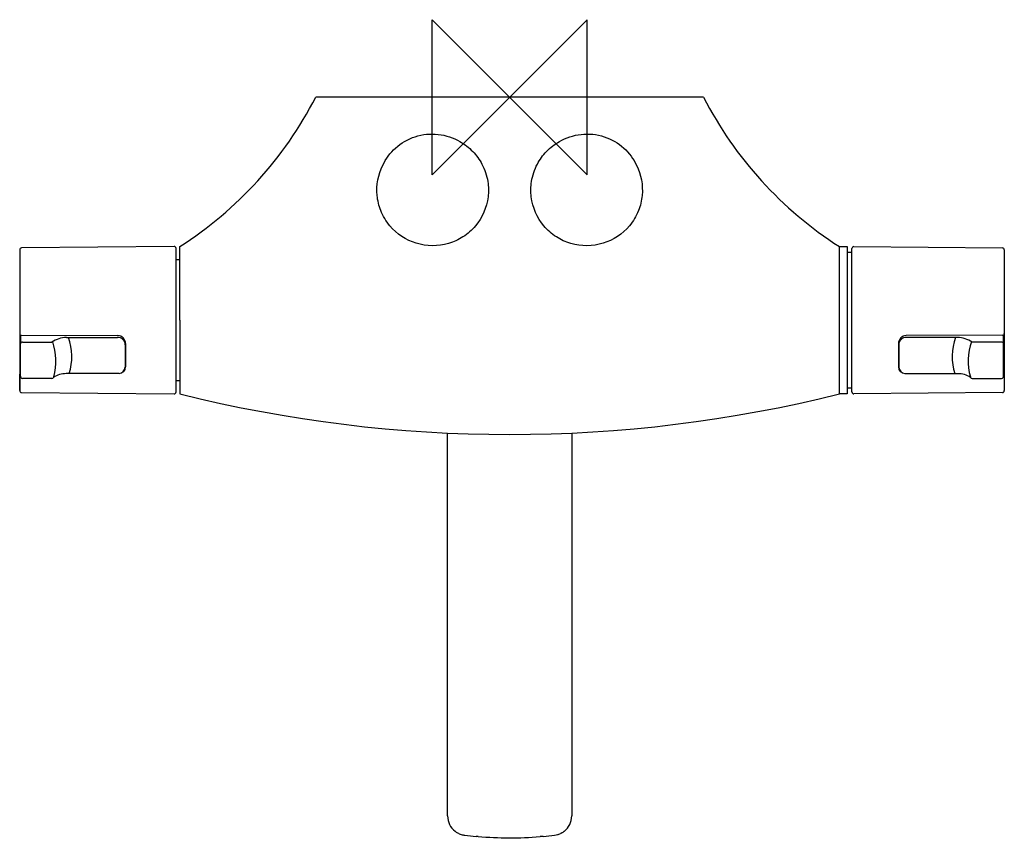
# Model space of a CAD drawing. Header units: millimetres. Extents: x -126 to 128, y -191 to 20.
import ezdxf

# ---------------------------------------------------------------- set-up
doc = ezdxf.new("R2010")
doc.units = ezdxf.units.MM
doc.header["$MEASUREMENT"] = 0
doc.layers.add('ORIGIN', color=6, linetype='Continuous')
doc.layers.add('PLANNING', color=1, linetype='Continuous')

# ---------------------------------------------------------------- blocks, each defined once
blk = doc.blocks.new('246000_t')
at = {"layer": 'ORIGIN'}
blk.add_lwpolyline([(20, 20), (-20, -20), (-20, 20), (20, -20), (20, 20)], dxfattribs=at)
at = {"layer": 'PLANNING'}
for p, q in [((-31.74, 0), (-50, 0)), ((31.74, 0), (-31.74, 0)), ((49.99, 0), (31.74, 0)), ((-126.3, -39.35), (-126.3, -75.65)), ((-86.51, -38.5), (-125.81, -38.85)), ((-86, -76.01), (-86.01, -38.99)), ((85, -38.5), (87, -38.5)), ((85, -57.5), (85, -38.5)), ((87, -38.5), (87, -76.5)), ((87.2, -40), (88.22, -40)), ((88.22, -76), (88.22, -39)), ((88.72, -38.52), (127.02, -38.85)), ((127.52, -39.36), (127.52, -75.66)), ((-86.01, -41.85), (-85, -41.85)), ((-85, -57.51), (-85, -76.5)), ((85, -76.5), (85, -57.5)), ((-126.1, -61.62), (-126.1, -63.59)), ((-125.81, -61.37), (-101.01, -61.48)), ((-125.6, -63.16), (-117.98, -63.16)), ((-114.28, -61.95), (-101.1, -61.95)), ((127.02, -61.37), (102.22, -61.49)), ((115.49, -61.95), (102.32, -61.95)), ((126.82, -63.16), (119.19, -63.16)), ((127.32, -63.59), (127.32, -61.63)), ((-126.1, -71.95), (-126.1, -63.59)), ((-99.1, -63.85), (-99.1, -69.66)), ((-99, -63.49), (-99, -69.56)), ((100.22, -63.5), (100.22, -69.56)), ((100.32, -63.85), (100.32, -69.66)), ((127.32, -71.96), (127.32, -63.59)), ((-126.3, -75.65), (-126.3, -71.42)), ((-118.03, -72.52), (-125.6, -72.52)), ((-117.55, -72.08), (-117.6, -72.25)), ((-100.69, -71.25), (-114.28, -71.29)), ((-85, -73.15), (-86, -73.15)), ((101.9, -71.25), (115.5, -71.29)), ((118.76, -72.09), (118.81, -72.26)), ((119.24, -72.52), (126.82, -72.52)), ((127.52, -71.43), (127.52, -75.66)), ((88.22, -75), (87.2, -75)), ((-125.81, -76.15), (-86.5, -76.49)), ((87, -76.5), (85, -76.5)), ((127.02, -76.16), (88.72, -76.49)), ((-16, -185.36), (-16, -86.61)), ((16, -86.61), (16, -185.36)), ((13.29, -189.8), (13.08, -189.91)), ((14.05, -189.32), (13.77, -189.52)), ((-8.13, -190.67), (-8.65, -190.63)), ((8.65, -190.63), (7.83, -190.69))]:
    blk.add_line(p, q, dxfattribs=at)
for centre, radius, start, end in [((-138.95, 45.7), 100, 302.6469, 332.8058), ((138.94, 45.7), 100, 207.1941, 237.3533), ((-125.8, -39.35), 0.505, 91.0534, 180), ((-86.5, -39), 0.498, 1.255, 90.4978), ((-7195.64, -48), 7110.65, 359.92343, 0.076527), ((87.21, -39.8), 0.203, 180, 268.5294), ((88.71, -39.01), 0.498, 89.5, 178.7472), ((127.01, -39.35), 0.504, 359.8676, 89.079), ((-125.8, -60.87), 0.501, 184.4608, 269.7353), ((127.01, -60.87), 0.501, 270.2647, 355.5392), ((-125.71, -61.62), 0.393, 132.8705, 180), ((-125.64, -63.62), 0.47, 86.1887, 175.5981), ((-114.04, -68.95), 7.01, 91.9363, 124.2077), ((-132.48, -67.98), 15.49, 344.6301, 18.5856), ((-127.62, -66.82), 14.75, 342.3898, 19.2947), ((-101.08, -63.93), 1.98, 2.2972, 90.6465), ((-101.05, -63.53), 2.05, 1.0217, 88.6828), ((102.26, -63.54), 2.05, 91.3172, 178.9783), ((102.29, -63.93), 1.98, 89.3535, 177.7028), ((128.83, -66.83), 14.75, 160.7053, 197.6102), ((115.25, -68.96), 7.01, 55.7923, 88.0637), ((133.7, -67.98), 15.49, 161.4144, 195.3699), ((126.85, -63.63), 0.47, 4.4019, 93.8113), ((126.91, -61.64), 0.409, 0.9722, 46.1573), ((-125.89, -71.27), 0.418, 121.4366, 178.5428), ((-100.69, -69.56), 1.69, 270.0911, 0), ((-100.86, -69.49), 1.76, 275.4754, 354.5663), ((101.9, -69.56), 1.69, 180, 269.9089), ((102.07, -69.5), 1.76, 185.4337, 264.5246), ((127.1, -71.28), 0.418, 1.4572, 58.5634), ((-125.33, -71.95), 0.776, 180, 201.6219), ((-125.6, -72.02), 0.498, 206.2049, 269.8082), ((-118.03, -72.04), 0.479, 269.9984, 333.0054), ((-114.37, -77.07), 5.78, 89.1597, 124.2085), ((115.58, -77.08), 5.78, 55.7915, 90.8403), ((119.24, -72.04), 0.479, 206.9946, 270.0016), ((126.81, -72.02), 0.498, 270.1918, 333.7951), ((126.54, -71.96), 0.776, 338.3781, 0), ((-125.8, -75.65), 0.5, 179.9695, 269.5), ((-86.51, -75.99), 0.504, 270.1526, 358.3356), ((87.21, -75.21), 0.203, 91.4706, 180), ((88.72, -75.99), 0.504, 181.6644, 269.8474), ((127.02, -75.66), 0.5, 270.5, 0.0305), ((0, 263.03), 350.01, 255.945, 284.055), ((-11, -185.36), 5, 180, 232.3905), ((10.99, -185.36), 5.01, 307.6047, 359.9496), ((-11.03, -185.39), 4.95, 232.3905, 240.5059), ((-10.95, -185.26), 5.11, 240.5059, 252.8224), ((-11.01, -185.46), 4.9, 252.8224, 263.4023), ((1, -81.62), 109.43, 263.4023, 264.9439), ((2.02, -111.24), 79.66, 274.7757, 276.8934), ((10.95, -185.12), 5.24, 276.8934, 285.1903), ((11.07, -185.56), 4.79, 285.1903, 294.8523), ((10.99, -185.33), 5.03, 297.2525, 303.6082), ((0, -94.96), 96.05, 265.1434, 274.6746)]:
    blk.add_arc(centre, radius, start, end, dxfattribs=at)
for points, knots in [([(-32.69, -17.53), (-31.16, -14.28), (-28.2, -11.43), (-20.5, -8.9), (-16.2, -9.44), (-12.84, -11.44)], [-1, -1, -1, -1, -0.5034289, -0.5034289, -0.0000009, -0.0000009, -0.0000009, -0.0000009]), ([(12.84, -11.44), (16.2, -9.44), (20.51, -8.9), (28.2, -11.44), (31.17, -14.29), (32.7, -17.54)], [-0.9999991, -0.9999991, -0.9999991, -0.9999991, -0.4966205, -0.4966205, 0, 0, 0, 0]), ([(-12.84, -11.44), (-11.61, -12.12), (-9.4, -13.81), (-6.83, -17.36), (-5.47, -21.46), (-5.36, -27.18), (-7.65, -32.45), (-11.87, -36.15), (-17.03, -38.52), (-24.26, -38.48), (-30.43, -34.38), (-33.35, -29.49), (-34.66, -24.03), (-33.9, -19.92), (-32.69, -17.53)], [0, 0, 0, 0, 4.219361, 8.262923, 13.020773, 16.993145, 25.26432, 29.561432, 33.649998, 42.120307, 50.354409, 54.952553, 58.990656, 67.01939, 67.01939, 67.01939, 67.01939]), ([(32.7, -17.54), (33.9, -19.93), (34.66, -24.04), (33.34, -29.5), (30.42, -34.38), (24.26, -38.48), (17.03, -38.52), (11.87, -36.15), (7.65, -32.45), (5.36, -27.18), (5.46, -21.46), (6.83, -17.36), (9.4, -13.81), (11.61, -12.12), (12.84, -11.44)], [0, 0, 0, 0, 8.027414, 12.064962, 16.662484, 24.894382, 33.362084, 37.450132, 41.746114, 50.014249, 53.986686, 58.745103, 62.789151, 67.009064, 67.009064, 67.009064, 67.009064])]:
    blk.add_open_spline(points, degree=3, knots=knots, dxfattribs=at)

msp = doc.modelspace()

# ---------------------------------------------------------------- block references
msp.add_blockref('246000_t', (0, 0))

doc.saveas('drawing.dxf')
